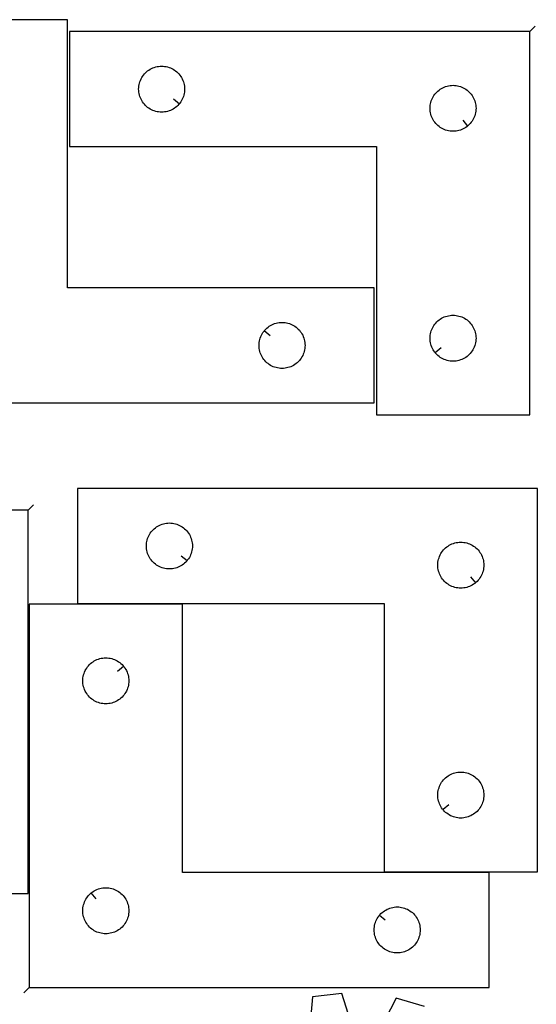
# Model space of a CAD drawing. Header units: millimetres. Extents: x 7 to 1243, y 7 to 1622.
# Tile 13 of 14: x 828 to 1030, y 1233 to 1619. Entities that reach past the tile are written whole.
import ezdxf

# ---------------------------------------------------------------- set-up
doc = ezdxf.new("R2010")
doc.units = ezdxf.units.MM
doc.layers.add('CUT', color=7, linetype='CONTINUOUS', true_color=0x000000)
doc.layers.add('LEADIN', color=1, linetype='CONTINUOUS', true_color=0xff0000)

msp = doc.modelspace()

# ---------------------------------------------------------------- linework, layer by layer
at = {"layer": 'CUT'}
for points in [[(786.859304, 1468.629229), (966.859304, 1468.629229), (966.859304, 1513.629229), (846.859304, 1513.629229), (846.859304, 1618.629229), (786.859304, 1618.629229)], [(1027.754519, 1613.94805), (847.754519, 1613.94805), (847.754519, 1568.94805), (967.754519, 1568.94805), (967.754519, 1463.94805), (1027.754519, 1463.94805)], [(890.707888, 1585.741567), (890.521077, 1585.513937), (890.11848, 1585.084089), (889.688631, 1584.681492), (889.233371, 1584.30787), (888.754651, 1583.964823), (888.254519, 1583.653821), (887.735117, 1583.376195), (887.19867, 1583.133134), (886.647474, 1582.925679), (886.08389, 1582.754717), (885.510332, 1582.620982), (884.929254, 1582.525046), (884.343147, 1582.467319), (883.754519, 1582.44805), (883.16589, 1582.467319), (882.579783, 1582.525046), (881.998706, 1582.620982), (881.425147, 1582.754717), (880.861563, 1582.925679), (880.310368, 1583.133134), (879.77392, 1583.376195), (879.254519, 1583.653821), (878.754387, 1583.964823), (878.275666, 1584.30787), (877.820406, 1584.681492), (877.390558, 1585.084089), (876.98796, 1585.513937), (876.614339, 1585.969197), (876.271292, 1586.447918), (875.96029, 1586.94805), (875.682664, 1587.467452), (875.439603, 1588.003899), (875.232147, 1588.555095), (875.061186, 1589.118678), (874.927451, 1589.692237), (874.831515, 1590.273314), (874.773788, 1590.859422), (874.754519, 1591.44805), (874.773788, 1592.036678), (874.831515, 1592.622786), (874.927451, 1593.203863), (875.061186, 1593.777421), (875.232147, 1594.341005), (875.439603, 1594.892201), (875.682664, 1595.428648), (875.96029, 1595.94805), (876.271292, 1596.448182), (876.614339, 1596.926903), (876.98796, 1597.382162), (877.390558, 1597.812011), (877.820406, 1598.214608), (878.275666, 1598.58823), (878.754387, 1598.931276), (879.254519, 1599.242278), (879.77392, 1599.519904), (880.310368, 1599.762966), (880.861563, 1599.970421), (881.425147, 1600.141382), (881.998706, 1600.275117), (882.579783, 1600.371054), (883.16589, 1600.42878), (883.754519, 1600.44805), (884.343147, 1600.42878), (884.929254, 1600.371054), (885.510332, 1600.275117), (886.08389, 1600.141382), (886.647474, 1599.970421), (887.19867, 1599.762966), (887.735117, 1599.519904), (888.254519, 1599.242278), (888.754651, 1598.931276), (889.233371, 1598.58823), (889.688631, 1598.214608), (890.11848, 1597.812011), (890.521077, 1597.382162), (890.894699, 1596.926903), (891.237745, 1596.448182), (891.548747, 1595.94805), (891.826373, 1595.428648), (892.069434, 1594.892201), (892.27689, 1594.341005), (892.447851, 1593.777421), (892.581586, 1593.203863), (892.677522, 1592.622786), (892.735249, 1592.036678), (892.754519, 1591.44805), (892.735249, 1590.859422), (892.677522, 1590.273314), (892.581586, 1589.692237), (892.447851, 1589.118678), (892.27689, 1588.555095), (892.069434, 1588.003899), (891.826373, 1587.467452), (891.548747, 1586.94805), (891.237745, 1586.447918), (890.894699, 1585.969197)], [(1003.461001, 1576.994681), (1003.233371, 1576.80787), (1002.754651, 1576.464823), (1002.254519, 1576.153821), (1001.735117, 1575.876195), (1001.19867, 1575.633134), (1000.647474, 1575.425679), (1000.08389, 1575.254717), (999.510332, 1575.120982), (998.929254, 1575.025046), (998.343147, 1574.967319), (997.754519, 1574.94805), (997.16589, 1574.967319), (996.579783, 1575.025046), (995.998706, 1575.120982), (995.425147, 1575.254717), (994.861563, 1575.425679), (994.310368, 1575.633134), (993.77392, 1575.876195), (993.254519, 1576.153821), (992.754387, 1576.464823), (992.275666, 1576.80787), (991.820406, 1577.181492), (991.390558, 1577.584089), (990.98796, 1578.013937), (990.614339, 1578.469197), (990.271292, 1578.947918), (989.96029, 1579.44805), (989.682664, 1579.967452), (989.439603, 1580.503899), (989.232147, 1581.055095), (989.061186, 1581.618678), (988.927451, 1582.192237), (988.831515, 1582.773314), (988.773788, 1583.359422), (988.754519, 1583.94805), (988.773788, 1584.536678), (988.831515, 1585.122786), (988.927451, 1585.703863), (989.061186, 1586.277421), (989.232147, 1586.841005), (989.439603, 1587.392201), (989.682664, 1587.928648), (989.96029, 1588.44805), (990.271292, 1588.948182), (990.614339, 1589.426903), (990.98796, 1589.882162), (991.390558, 1590.312011), (991.820406, 1590.714608), (992.275666, 1591.08823), (992.754387, 1591.431276), (993.254519, 1591.742278), (993.77392, 1592.019904), (994.310368, 1592.262966), (994.861563, 1592.470421), (995.425147, 1592.641382), (995.998706, 1592.775117), (996.579783, 1592.871054), (997.16589, 1592.92878), (997.754519, 1592.94805), (998.343147, 1592.92878), (998.929254, 1592.871054), (999.510332, 1592.775117), (1000.08389, 1592.641382), (1000.647474, 1592.470421), (1001.19867, 1592.262966), (1001.735117, 1592.019904), (1002.254519, 1591.742278), (1002.754651, 1591.431276), (1003.233371, 1591.08823), (1003.688631, 1590.714608), (1004.11848, 1590.312011), (1004.521077, 1589.882162), (1004.894699, 1589.426903), (1005.237745, 1588.948182), (1005.548747, 1588.44805), (1005.826373, 1587.928648), (1006.069434, 1587.392201), (1006.27689, 1586.841005), (1006.447851, 1586.277421), (1006.581586, 1585.703863), (1006.677522, 1585.122786), (1006.735249, 1584.536678), (1006.754519, 1583.94805), (1006.735249, 1583.359422), (1006.677522, 1582.773314), (1006.581586, 1582.192237), (1006.447851, 1581.618678), (1006.27689, 1581.055095), (1006.069434, 1580.503899), (1005.826373, 1579.967452), (1005.548747, 1579.44805), (1005.237745, 1578.947918), (1004.894699, 1578.469197), (1004.521077, 1578.013937), (1004.11848, 1577.584089), (1003.688631, 1577.181492)], [(923.905935, 1496.835712), (924.092746, 1497.063341), (924.495343, 1497.49319), (924.925191, 1497.895787), (925.380451, 1498.269409), (925.859172, 1498.612456), (926.359304, 1498.923458), (926.878706, 1499.201084), (927.415153, 1499.444145), (927.966349, 1499.6516), (928.529932, 1499.822562), (929.103491, 1499.956297), (929.684568, 1500.052233), (930.270676, 1500.109959), (930.859304, 1500.129229), (931.447932, 1500.109959), (932.03404, 1500.052233), (932.615117, 1499.956297), (933.188675, 1499.822562), (933.752259, 1499.6516), (934.303455, 1499.444145), (934.839902, 1499.201084), (935.359304, 1498.923458), (935.859436, 1498.612456), (936.338157, 1498.269409), (936.793416, 1497.895787), (937.223265, 1497.49319), (937.625862, 1497.063341), (937.999484, 1496.608082), (938.34253, 1496.129361), (938.653532, 1495.629229), (938.931158, 1495.109827), (939.17422, 1494.57338), (939.381675, 1494.022184), (939.552636, 1493.458601), (939.686371, 1492.885042), (939.782308, 1492.303965), (939.840034, 1491.717857), (939.859304, 1491.129229), (939.840034, 1490.540601), (939.782308, 1489.954493), (939.686371, 1489.373416), (939.552636, 1488.799858), (939.381675, 1488.236274), (939.17422, 1487.685078), (938.931158, 1487.148631), (938.653532, 1486.629229), (938.34253, 1486.129097), (937.999484, 1485.650376), (937.625862, 1485.195117), (937.223265, 1484.765268), (936.793416, 1484.362671), (936.338157, 1483.989049), (935.859436, 1483.646003), (935.359304, 1483.335), (934.839902, 1483.057374), (934.303455, 1482.814313), (933.752259, 1482.606858), (933.188675, 1482.435897), (932.615117, 1482.302162), (932.03404, 1482.206225), (931.447932, 1482.148499), (930.859304, 1482.129229), (930.270676, 1482.148499), (929.684568, 1482.206225), (929.103491, 1482.302162), (928.529932, 1482.435897), (927.966349, 1482.606858), (927.415153, 1482.814313), (926.878706, 1483.057374), (926.359304, 1483.335), (925.859172, 1483.646003), (925.380451, 1483.989049), (924.925191, 1484.362671), (924.495343, 1484.765268), (924.092746, 1485.195117), (923.719124, 1485.650376), (923.376077, 1486.129097), (923.065075, 1486.629229), (922.787449, 1487.148631), (922.544388, 1487.685078), (922.336933, 1488.236274), (922.165971, 1488.799858), (922.032236, 1489.373416), (921.9363, 1489.954493), (921.878574, 1490.540601), (921.859304, 1491.129229), (921.878574, 1491.717857), (921.9363, 1492.303965), (922.032236, 1492.885042), (922.165971, 1493.458601), (922.336933, 1494.022184), (922.544388, 1494.57338), (922.787449, 1495.109827), (923.065075, 1495.629229), (923.376077, 1496.129361), (923.719124, 1496.608082)], [(990.801149, 1488.241567), (990.614339, 1488.469197), (990.271292, 1488.947918), (989.96029, 1489.44805), (989.682664, 1489.967452), (989.439603, 1490.503899), (989.232147, 1491.055095), (989.061186, 1491.618678), (988.927451, 1492.192237), (988.831515, 1492.773314), (988.773788, 1493.359422), (988.754519, 1493.94805), (988.773788, 1494.536678), (988.831515, 1495.122786), (988.927451, 1495.703863), (989.061186, 1496.277421), (989.232147, 1496.841005), (989.439603, 1497.392201), (989.682664, 1497.928648), (989.96029, 1498.44805), (990.271292, 1498.948182), (990.614339, 1499.426903), (990.98796, 1499.882162), (991.390558, 1500.312011), (991.820406, 1500.714608), (992.275666, 1501.08823), (992.754387, 1501.431276), (993.254519, 1501.742278), (993.77392, 1502.019904), (994.310368, 1502.262966), (994.861563, 1502.470421), (995.425147, 1502.641382), (995.998706, 1502.775117), (996.579783, 1502.871054), (997.16589, 1502.92878), (997.754519, 1502.94805), (998.343147, 1502.92878), (998.929254, 1502.871054), (999.510332, 1502.775117), (1000.08389, 1502.641382), (1000.647474, 1502.470421), (1001.19867, 1502.262966), (1001.735117, 1502.019904), (1002.254519, 1501.742278), (1002.754651, 1501.431276), (1003.233371, 1501.08823), (1003.688631, 1500.714608), (1004.11848, 1500.312011), (1004.521077, 1499.882162), (1004.894699, 1499.426903), (1005.237745, 1498.948182), (1005.548747, 1498.44805), (1005.826373, 1497.928648), (1006.069434, 1497.392201), (1006.27689, 1496.841005), (1006.447851, 1496.277421), (1006.581586, 1495.703863), (1006.677522, 1495.122786), (1006.735249, 1494.536678), (1006.754519, 1493.94805), (1006.735249, 1493.359422), (1006.677522, 1492.773314), (1006.581586, 1492.192237), (1006.447851, 1491.618678), (1006.27689, 1491.055095), (1006.069434, 1490.503899), (1005.826373, 1489.967452), (1005.548747, 1489.44805), (1005.237745, 1488.947918), (1004.894699, 1488.469197), (1004.521077, 1488.013937), (1004.11848, 1487.584089), (1003.688631, 1487.181492), (1003.233371, 1486.80787), (1002.754651, 1486.464823), (1002.254519, 1486.153821), (1001.735117, 1485.876195), (1001.19867, 1485.633134), (1000.647474, 1485.425679), (1000.08389, 1485.254717), (999.510332, 1485.120982), (998.929254, 1485.025046), (998.343147, 1484.967319), (997.754519, 1484.94805), (997.16589, 1484.967319), (996.579783, 1485.025046), (995.998706, 1485.120982), (995.425147, 1485.254717), (994.861563, 1485.425679), (994.310368, 1485.633134), (993.77392, 1485.876195), (993.254519, 1486.153821), (992.754387, 1486.464823), (992.275666, 1486.80787), (991.820406, 1487.181492), (991.390558, 1487.584089), (990.98796, 1488.013937)], [(1030.794161, 1435.123587), (850.794161, 1435.123587), (850.794161, 1390.123587), (970.794161, 1390.123587), (970.794161, 1285.123587), (1030.794161, 1285.123587)], [(831.475039, 1426.588675), (651.475039, 1426.588675), (651.475039, 1381.588675), (771.475039, 1381.588675), (771.475039, 1276.588675), (831.475039, 1276.588675)], [(893.74753, 1406.917104), (893.560719, 1406.689475), (893.158122, 1406.259626), (892.728273, 1405.857029), (892.273014, 1405.483407), (891.794293, 1405.14036), (891.294161, 1404.829358), (890.774759, 1404.551732), (890.238312, 1404.308671), (889.687116, 1404.101216), (889.123532, 1403.930254), (888.549974, 1403.796519), (887.968897, 1403.700583), (887.382789, 1403.642857), (886.794161, 1403.623587), (886.205533, 1403.642857), (885.619425, 1403.700583), (885.038348, 1403.796519), (884.46479, 1403.930254), (883.901206, 1404.101216), (883.35001, 1404.308671), (882.813563, 1404.551732), (882.294161, 1404.829358), (881.794029, 1405.14036), (881.315308, 1405.483407), (880.860049, 1405.857029), (880.4302, 1406.259626), (880.027603, 1406.689475), (879.653981, 1407.144734), (879.310934, 1407.623455), (878.999932, 1408.123587), (878.722306, 1408.642989), (878.479245, 1409.179436), (878.27179, 1409.730632), (878.100829, 1410.294215), (877.967093, 1410.867774), (877.871157, 1411.448851), (877.813431, 1412.034959), (877.794161, 1412.623587), (877.813431, 1413.212215), (877.871157, 1413.798323), (877.967093, 1414.3794), (878.100829, 1414.952958), (878.27179, 1415.516542), (878.479245, 1416.067738), (878.722306, 1416.604185), (878.999932, 1417.123587), (879.310934, 1417.623719), (879.653981, 1418.10244), (880.027603, 1418.557699), (880.4302, 1418.987548), (880.860049, 1419.390145), (881.315308, 1419.763767), (881.794029, 1420.106813), (882.294161, 1420.417816), (882.813563, 1420.695442), (883.35001, 1420.938503), (883.901206, 1421.145958), (884.46479, 1421.316919), (885.038348, 1421.450654), (885.619425, 1421.546591), (886.205533, 1421.604317), (886.794161, 1421.623587), (887.382789, 1421.604317), (887.968897, 1421.546591), (888.549974, 1421.450654), (889.123532, 1421.316919), (889.687116, 1421.145958), (890.238312, 1420.938503), (890.774759, 1420.695442), (891.294161, 1420.417816), (891.794293, 1420.106813), (892.273014, 1419.763767), (892.728273, 1419.390145), (893.158122, 1418.987548), (893.560719, 1418.557699), (893.934341, 1418.10244), (894.277387, 1417.623719), (894.58839, 1417.123587), (894.866016, 1416.604185), (895.109077, 1416.067738), (895.316532, 1415.516542), (895.487493, 1414.952958), (895.621228, 1414.3794), (895.717165, 1413.798323), (895.774891, 1413.212215), (895.794161, 1412.623587), (895.774891, 1412.034959), (895.717165, 1411.448851), (895.621228, 1410.867774), (895.487493, 1410.294215), (895.316532, 1409.730632), (895.109077, 1409.179436), (894.866016, 1408.642989), (894.58839, 1408.123587), (894.277387, 1407.623455), (893.934341, 1407.144734)], [(1006.500644, 1398.170218), (1006.273014, 1397.983407), (1005.794293, 1397.64036), (1005.294161, 1397.329358), (1004.774759, 1397.051732), (1004.238312, 1396.808671), (1003.687116, 1396.601216), (1003.123532, 1396.430254), (1002.549974, 1396.296519), (1001.968897, 1396.200583), (1001.382789, 1396.142857), (1000.794161, 1396.123587), (1000.205533, 1396.142857), (999.619425, 1396.200583), (999.038348, 1396.296519), (998.46479, 1396.430254), (997.901206, 1396.601216), (997.35001, 1396.808671), (996.813563, 1397.051732), (996.294161, 1397.329358), (995.794029, 1397.64036), (995.315308, 1397.983407), (994.860049, 1398.357029), (994.4302, 1398.759626), (994.027603, 1399.189475), (993.653981, 1399.644734), (993.310934, 1400.123455), (992.999932, 1400.623587), (992.722306, 1401.142989), (992.479245, 1401.679436), (992.27179, 1402.230632), (992.100829, 1402.794215), (991.967093, 1403.367774), (991.871157, 1403.948851), (991.813431, 1404.534959), (991.794161, 1405.123587), (991.813431, 1405.712215), (991.871157, 1406.298323), (991.967093, 1406.8794), (992.100829, 1407.452958), (992.27179, 1408.016542), (992.479245, 1408.567738), (992.722306, 1409.104185), (992.999932, 1409.623587), (993.310934, 1410.123719), (993.653981, 1410.60244), (994.027603, 1411.057699), (994.4302, 1411.487548), (994.860049, 1411.890145), (995.315308, 1412.263767), (995.794029, 1412.606813), (996.294161, 1412.917816), (996.813563, 1413.195442), (997.35001, 1413.438503), (997.901206, 1413.645958), (998.46479, 1413.816919), (999.038348, 1413.950654), (999.619425, 1414.046591), (1000.205533, 1414.104317), (1000.794161, 1414.123587), (1001.382789, 1414.104317), (1001.968897, 1414.046591), (1002.549974, 1413.950654), (1003.123532, 1413.816919), (1003.687116, 1413.645958), (1004.238312, 1413.438503), (1004.774759, 1413.195442), (1005.294161, 1412.917816), (1005.794293, 1412.606813), (1006.273014, 1412.263767), (1006.728273, 1411.890145), (1007.158122, 1411.487548), (1007.560719, 1411.057699), (1007.934341, 1410.60244), (1008.277387, 1410.123719), (1008.58839, 1409.623587), (1008.866016, 1409.104185), (1009.109077, 1408.567738), (1009.316532, 1408.016542), (1009.487493, 1407.452958), (1009.621228, 1406.8794), (1009.717165, 1406.298323), (1009.774891, 1405.712215), (1009.794161, 1405.123587), (1009.774891, 1404.534959), (1009.717165, 1403.948851), (1009.621228, 1403.367774), (1009.487493, 1402.794215), (1009.316532, 1402.230632), (1009.109077, 1401.679436), (1008.866016, 1401.142989), (1008.58839, 1400.623587), (1008.277387, 1400.123455), (1007.934341, 1399.644734), (1007.560719, 1399.189475), (1007.158122, 1398.759626), (1006.728273, 1398.357029)], [(831.904409, 1239.841876), (1011.904409, 1239.841876), (1011.904409, 1284.841876), (891.904409, 1284.841876), (891.904409, 1389.841876), (831.904409, 1389.841876)], [(868.857778, 1365.548358), (869.044589, 1365.320728), (869.387635, 1364.842008), (869.698637, 1364.341876), (869.976263, 1363.822474), (870.219325, 1363.286026), (870.42678, 1362.734831), (870.597741, 1362.171247), (870.731476, 1361.597688), (870.827413, 1361.016611), (870.885139, 1360.430504), (870.904409, 1359.841876), (870.885139, 1359.253247), (870.827413, 1358.66714), (870.731476, 1358.086063), (870.597741, 1357.512504), (870.42678, 1356.94892), (870.219325, 1356.397725), (869.976263, 1355.861277), (869.698637, 1355.341876), (869.387635, 1354.841743), (869.044589, 1354.363023), (868.670967, 1353.907763), (868.26837, 1353.477915), (867.838521, 1353.075317), (867.383262, 1352.701696), (866.904541, 1352.358649), (866.404409, 1352.047647), (865.885007, 1351.770021), (865.34856, 1351.52696), (864.797364, 1351.319504), (864.23378, 1351.148543), (863.660222, 1351.014808), (863.079145, 1350.918872), (862.493037, 1350.861145), (861.904409, 1350.841876), (861.315781, 1350.861145), (860.729673, 1350.918872), (860.148596, 1351.014808), (859.575037, 1351.148543), (859.011454, 1351.319504), (858.460258, 1351.52696), (857.923811, 1351.770021), (857.404409, 1352.047647), (856.904277, 1352.358649), (856.425556, 1352.701696), (855.970296, 1353.075317), (855.540448, 1353.477915), (855.137851, 1353.907763), (854.764229, 1354.363023), (854.421182, 1354.841743), (854.11018, 1355.341876), (853.832554, 1355.861277), (853.589493, 1356.397725), (853.382038, 1356.94892), (853.211076, 1357.512504), (853.077341, 1358.086063), (852.981405, 1358.66714), (852.923678, 1359.253247), (852.904409, 1359.841876), (852.923678, 1360.430504), (852.981405, 1361.016611), (853.077341, 1361.597688), (853.211076, 1362.171247), (853.382038, 1362.734831), (853.589493, 1363.286026), (853.832554, 1363.822474), (854.11018, 1364.341876), (854.421182, 1364.842008), (854.764229, 1365.320728), (855.137851, 1365.775988), (855.540448, 1366.205837), (855.970296, 1366.608434), (856.425556, 1366.982056), (856.904277, 1367.325102), (857.404409, 1367.636104), (857.923811, 1367.91373), (858.460258, 1368.156791), (859.011454, 1368.364247), (859.575037, 1368.535208), (860.148596, 1368.668943), (860.729673, 1368.764879), (861.315781, 1368.822606), (861.904409, 1368.841876), (862.493037, 1368.822606), (863.079145, 1368.764879), (863.660222, 1368.668943), (864.23378, 1368.535208), (864.797364, 1368.364247), (865.34856, 1368.156791), (865.885007, 1367.91373), (866.404409, 1367.636104), (866.904541, 1367.325102), (867.383262, 1366.982056), (867.838521, 1366.608434), (868.26837, 1366.205837), (868.670967, 1365.775988)], [(993.840792, 1309.417104), (993.653981, 1309.644734), (993.310934, 1310.123455), (992.999932, 1310.623587), (992.722306, 1311.142989), (992.479245, 1311.679436), (992.27179, 1312.230632), (992.100829, 1312.794215), (991.967093, 1313.367774), (991.871157, 1313.948851), (991.813431, 1314.534959), (991.794161, 1315.123587), (991.813431, 1315.712215), (991.871157, 1316.298323), (991.967093, 1316.8794), (992.100829, 1317.452958), (992.27179, 1318.016542), (992.479245, 1318.567738), (992.722306, 1319.104185), (992.999932, 1319.623587), (993.310934, 1320.123719), (993.653981, 1320.60244), (994.027603, 1321.057699), (994.4302, 1321.487548), (994.860049, 1321.890145), (995.315308, 1322.263767), (995.794029, 1322.606813), (996.294161, 1322.917816), (996.813563, 1323.195442), (997.35001, 1323.438503), (997.901206, 1323.645958), (998.46479, 1323.816919), (999.038348, 1323.950654), (999.619425, 1324.046591), (1000.205533, 1324.104317), (1000.794161, 1324.123587), (1001.382789, 1324.104317), (1001.968897, 1324.046591), (1002.549974, 1323.950654), (1003.123532, 1323.816919), (1003.687116, 1323.645958), (1004.238312, 1323.438503), (1004.774759, 1323.195442), (1005.294161, 1322.917816), (1005.794293, 1322.606813), (1006.273014, 1322.263767), (1006.728273, 1321.890145), (1007.158122, 1321.487548), (1007.560719, 1321.057699), (1007.934341, 1320.60244), (1008.277387, 1320.123719), (1008.58839, 1319.623587), (1008.866016, 1319.104185), (1009.109077, 1318.567738), (1009.316532, 1318.016542), (1009.487493, 1317.452958), (1009.621228, 1316.8794), (1009.717165, 1316.298323), (1009.774891, 1315.712215), (1009.794161, 1315.123587), (1009.774891, 1314.534959), (1009.717165, 1313.948851), (1009.621228, 1313.367774), (1009.487493, 1312.794215), (1009.316532, 1312.230632), (1009.109077, 1311.679436), (1008.866016, 1311.142989), (1008.58839, 1310.623587), (1008.277387, 1310.123455), (1007.934341, 1309.644734), (1007.560719, 1309.189475), (1007.158122, 1308.759626), (1006.728273, 1308.357029), (1006.273014, 1307.983407), (1005.794293, 1307.64036), (1005.294161, 1307.329358), (1004.774759, 1307.051732), (1004.238312, 1306.808671), (1003.687116, 1306.601216), (1003.123532, 1306.430254), (1002.549974, 1306.296519), (1001.968897, 1306.200583), (1001.382789, 1306.142857), (1000.794161, 1306.123587), (1000.205533, 1306.142857), (999.619425, 1306.200583), (999.038348, 1306.296519), (998.46479, 1306.430254), (997.901206, 1306.601216), (997.35001, 1306.808671), (996.813563, 1307.051732), (996.294161, 1307.329358), (995.794029, 1307.64036), (995.315308, 1307.983407), (994.860049, 1308.357029), (994.4302, 1308.759626), (994.027603, 1309.189475)], [(856.197926, 1276.795245), (856.425556, 1276.982056), (856.904277, 1277.325102), (857.404409, 1277.636104), (857.923811, 1277.91373), (858.460258, 1278.156791), (859.011454, 1278.364247), (859.575037, 1278.535208), (860.148596, 1278.668943), (860.729673, 1278.764879), (861.315781, 1278.822606), (861.904409, 1278.841876), (862.493037, 1278.822606), (863.079145, 1278.764879), (863.660222, 1278.668943), (864.23378, 1278.535208), (864.797364, 1278.364247), (865.34856, 1278.156791), (865.885007, 1277.91373), (866.404409, 1277.636104), (866.904541, 1277.325102), (867.383262, 1276.982056), (867.838521, 1276.608434), (868.26837, 1276.205837), (868.670967, 1275.775988), (869.044589, 1275.320728), (869.387635, 1274.842008), (869.698637, 1274.341876), (869.976263, 1273.822474), (870.219325, 1273.286026), (870.42678, 1272.734831), (870.597741, 1272.171247), (870.731476, 1271.597688), (870.827413, 1271.016611), (870.885139, 1270.430504), (870.904409, 1269.841876), (870.885139, 1269.253247), (870.827413, 1268.66714), (870.731476, 1268.086063), (870.597741, 1267.512504), (870.42678, 1266.94892), (870.219325, 1266.397725), (869.976263, 1265.861277), (869.698637, 1265.341876), (869.387635, 1264.841743), (869.044589, 1264.363023), (868.670967, 1263.907763), (868.26837, 1263.477915), (867.838521, 1263.075317), (867.383262, 1262.701696), (866.904541, 1262.358649), (866.404409, 1262.047647), (865.885007, 1261.770021), (865.34856, 1261.52696), (864.797364, 1261.319504), (864.23378, 1261.148543), (863.660222, 1261.014808), (863.079145, 1260.918872), (862.493037, 1260.861145), (861.904409, 1260.841876), (861.315781, 1260.861145), (860.729673, 1260.918872), (860.148596, 1261.014808), (859.575037, 1261.148543), (859.011454, 1261.319504), (858.460258, 1261.52696), (857.923811, 1261.770021), (857.404409, 1262.047647), (856.904277, 1262.358649), (856.425556, 1262.701696), (855.970296, 1263.075317), (855.540448, 1263.477915), (855.137851, 1263.907763), (854.764229, 1264.363023), (854.421182, 1264.841743), (854.11018, 1265.341876), (853.832554, 1265.861277), (853.589493, 1266.397725), (853.382038, 1266.94892), (853.211076, 1267.512504), (853.077341, 1268.086063), (852.981405, 1268.66714), (852.923678, 1269.253247), (852.904409, 1269.841876), (852.923678, 1270.430504), (852.981405, 1271.016611), (853.077341, 1271.597688), (853.211076, 1272.171247), (853.382038, 1272.734831), (853.589493, 1273.286026), (853.832554, 1273.822474), (854.11018, 1274.341876), (854.421182, 1274.842008), (854.764229, 1275.320728), (855.137851, 1275.775988), (855.540448, 1276.205837), (855.970296, 1276.608434)], [(968.95104, 1268.048358), (969.137851, 1268.275988), (969.540448, 1268.705837), (969.970296, 1269.108434), (970.425556, 1269.482056), (970.904277, 1269.825102), (971.404409, 1270.136104), (971.923811, 1270.41373), (972.460258, 1270.656791), (973.011454, 1270.864247), (973.575037, 1271.035208), (974.148596, 1271.168943), (974.729673, 1271.264879), (975.315781, 1271.322606), (975.904409, 1271.341876), (976.493037, 1271.322606), (977.079145, 1271.264879), (977.660222, 1271.168943), (978.23378, 1271.035208), (978.797364, 1270.864247), (979.34856, 1270.656791), (979.885007, 1270.41373), (980.404409, 1270.136104), (980.904541, 1269.825102), (981.383262, 1269.482056), (981.838521, 1269.108434), (982.26837, 1268.705837), (982.670967, 1268.275988), (983.044589, 1267.820728), (983.387635, 1267.342008), (983.698637, 1266.841876), (983.976263, 1266.322474), (984.219325, 1265.786026), (984.42678, 1265.234831), (984.597741, 1264.671247), (984.731476, 1264.097688), (984.827413, 1263.516611), (984.885139, 1262.930504), (984.904409, 1262.341876), (984.885139, 1261.753247), (984.827413, 1261.16714), (984.731476, 1260.586063), (984.597741, 1260.012504), (984.42678, 1259.44892), (984.219325, 1258.897725), (983.976263, 1258.361277), (983.698637, 1257.841876), (983.387635, 1257.341743), (983.044589, 1256.863023), (982.670967, 1256.407763), (982.26837, 1255.977915), (981.838521, 1255.575317), (981.383262, 1255.201696), (980.904541, 1254.858649), (980.404409, 1254.547647), (979.885007, 1254.270021), (979.34856, 1254.02696), (978.797364, 1253.819504), (978.23378, 1253.648543), (977.660222, 1253.514808), (977.079145, 1253.418872), (976.493037, 1253.361145), (975.904409, 1253.341876), (975.315781, 1253.361145), (974.729673, 1253.418872), (974.148596, 1253.514808), (973.575037, 1253.648543), (973.011454, 1253.819504), (972.460258, 1254.02696), (971.923811, 1254.270021), (971.404409, 1254.547647), (970.904277, 1254.858649), (970.425556, 1255.201696), (969.970296, 1255.575317), (969.540448, 1255.977915), (969.137851, 1256.407763), (968.764229, 1256.863023), (968.421182, 1257.341743), (968.11018, 1257.841876), (967.832554, 1258.361277), (967.589493, 1258.897725), (967.382038, 1259.44892), (967.211076, 1260.012504), (967.077341, 1260.586063), (966.981405, 1261.16714), (966.923678, 1261.753247), (966.904409, 1262.341876), (966.923678, 1262.930504), (966.981405, 1263.516611), (967.077341, 1264.097688), (967.211076, 1264.671247), (967.382038, 1265.234831), (967.589493, 1265.786026), (967.832554, 1266.322474), (968.11018, 1266.841876), (968.421182, 1267.342008), (968.764229, 1267.820728)]]:
    msp.add_lwpolyline(points, close=True, dxfattribs=at)
for points in [[(960.172015, 1218.945898), (954.251552, 1237.395574), (942.785922, 1236.120894), (941.062186, 1216.821383)], [(986.637071, 1232.356706), (975.556412, 1235.566762), (966.578284, 1218.395983)]]:
    msp.add_lwpolyline(points, dxfattribs=at)
at = {"layer": 'LEADIN'}
for p, q in [((1029.875839, 1616.06937), (1027.754519, 1613.94805)), ((888.388856, 1587.644747), (890.707888, 1585.741567)), ((1001.557821, 1579.313712), (1003.461001, 1576.994681)), ((926.224966, 1494.932532), (923.905935, 1496.835712)), ((993.120181, 1490.144747), (990.801149, 1488.241567)), ((833.596359, 1428.709995), (831.475039, 1426.588675)), ((891.428499, 1408.820284), (893.74753, 1406.917104)), ((1004.597464, 1400.489249), (1006.500644, 1398.170218)), ((866.538747, 1363.645178), (868.857778, 1365.548358)), ((996.159823, 1311.320284), (993.840792, 1309.417104)), ((858.101106, 1274.476213), (856.197926, 1276.795245)), ((971.270071, 1266.145178), (968.95104, 1268.048358)), ((829.783088, 1237.720555), (831.904409, 1239.841876))]:
    msp.add_line(p, q, dxfattribs=at)

doc.saveas('drawing.dxf')
